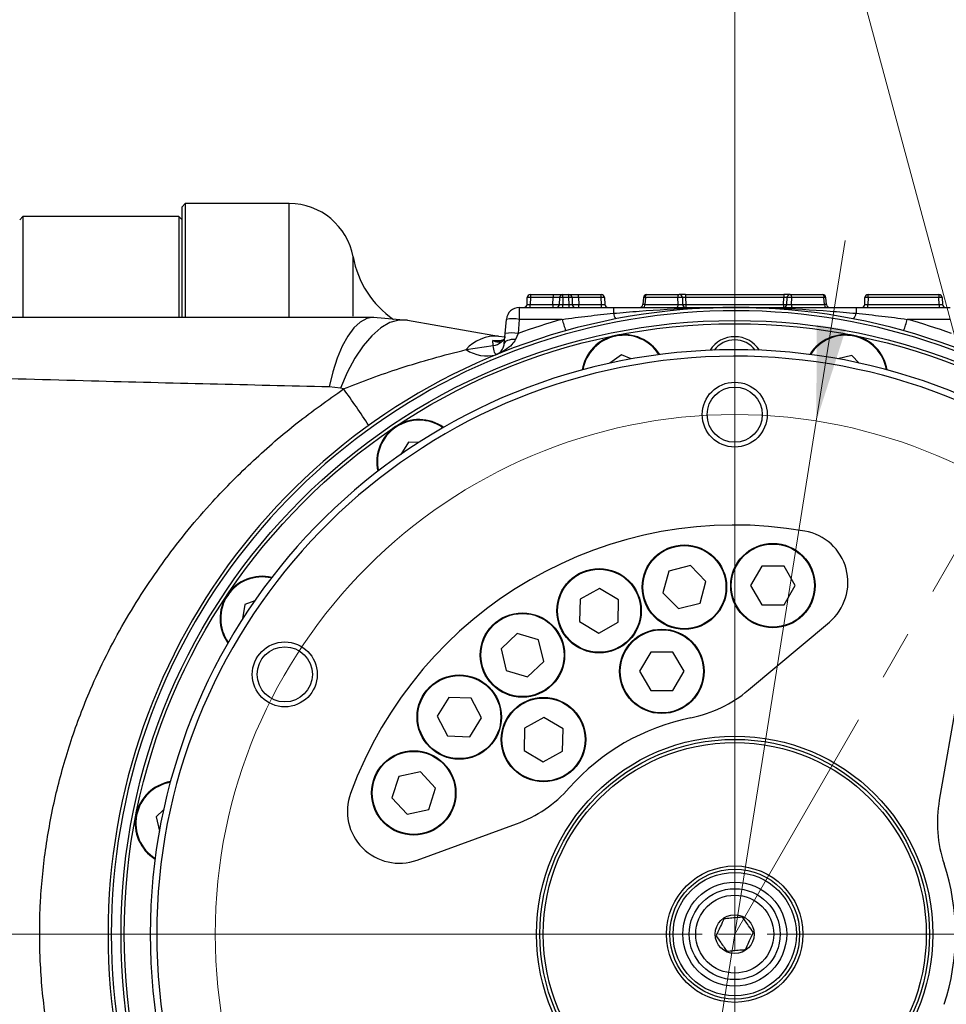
# Model space of a CAD drawing. Header units: millimetres. Extents: x -7 to 844, y 0 to 594.
# Tile 119 of 137: x 720 to 768, y 200 to 251. Entities that reach past the tile are written whole.
import ezdxf

# ---------------------------------------------------------------- set-up
doc = ezdxf.new("R2010")
doc.units = ezdxf.units.MM
doc.linetypes.add('CENTERX2', pattern=[20.32, 12.7, -2.54, 2.54, -2.54])
doc.styles.add('SLDTEXTSTYLE2', font='HYSWLONGFANGSONG.TTF', dxfattribs={"bigfont": 'bigfont'})
doc.styles.add('SLDTEXTSTYLE3', font='HYSWLONGFANGSONG.TTF')
doc.dimstyles.new('SLDDIMSTYLE14', dxfattribs={"dimtxt": 9.875366, "dimasz": 4.884615, "dimexe": 0, "dimexo": 0.0625, "dimgap": 2.468842, "dimtad": 0, "dimtih": 1, "dimtoh": 1, "dimlfac": 5, "dimrnd": 1e-09, "dimzin": 12, "dimdsep": 46, "dimtxsty": 'SLDTEXTSTYLE3', "dimblk1": 'NONE', "dimblk2": 'NONE', "dimsah": 1, "dimcen": 0, "dimadec": 0, "dimazin": 3, "dimtfac": 1, "dimtdec": 3, "dimtmove": 0, "dimatfit": 3, "dimldrblk": 'NONE', "dimfxl": 1, "dimfrac": 2, "dimtolj": 1, "dimtzin": 12, "dimarcsym": 0})
doc.dimstyles.new('SLDDIMSTYLE4', dxfattribs={"dimtxt": 9.875366, "dimasz": 4.884615, "dimexe": 0, "dimexo": 0.0625, "dimgap": 2.468842, "dimtad": 2, "dimlfac": 3, "dimrnd": 1e-09, "dimzin": 12, "dimdsep": 46, "dimtxsty": 'SLDTEXTSTYLE3', "dimsah": 1, "dimcen": 0.09, "dimadec": 0, "dimazin": 3, "dimtfac": 1, "dimtdec": 3, "dimtofl": 0, "dimtmove": 0, "dimatfit": 3, "dimfxl": 1, "dimfrac": 2, "dimtolj": 1, "dimtzin": 12, "dimarcsym": 0})
doc.dimstyles.new('SLDDIMSTYLE6', dxfattribs={"dimtxt": 9.875366, "dimasz": 4.884615, "dimexe": 0, "dimexo": 0.0625, "dimgap": -2.468842, "dimtad": 0, "dimdec": 4, "dimlfac": 3, "dimzin": 12, "dimdsep": 46, "dimtxsty": 'SLDTEXTSTYLE3', "dimsah": 1, "dimcen": 0.09, "dimazin": 3, "dimtfac": 1, "dimtdec": 3, "dimtofl": 0, "dimtmove": 0, "dimatfit": 3, "dimfxl": 1, "dimfrac": 2, "dimtolj": 1, "dimarcsym": 0})
doc.dimstyles.new('SLDDIMSTYLE7', dxfattribs={"dimtxt": 9.875366, "dimasz": 4.884615, "dimexe": 0, "dimexo": 0.0625, "dimgap": -2.468842, "dimtad": 0, "dimtih": 1, "dimtoh": 1, "dimlfac": 3, "dimrnd": 1e-09, "dimzin": 12, "dimdsep": 46, "dimtxsty": 'SLDTEXTSTYLE3', "dimsah": 1, "dimcen": 0, "dimadec": 0, "dimazin": 3, "dimtfac": 1, "dimtdec": 3, "dimtmove": 0, "dimatfit": 3, "dimfxl": 1, "dimfrac": 2, "dimtolj": 1, "dimarcsym": 0})
doc.dimstyles.new('SLDDIMSTYLE8', dxfattribs={"dimtxt": 9.875366, "dimasz": 4.884615, "dimexe": 0, "dimexo": 0.0625, "dimgap": 2.468842, "dimtad": 0, "dimtih": 1, "dimtoh": 1, "dimlfac": 3, "dimrnd": 1e-09, "dimzin": 12, "dimdsep": 46, "dimtxsty": 'SLDTEXTSTYLE3', "dimblk1": 'NONE', "dimblk2": 'NONE', "dimsah": 1, "dimcen": 0, "dimadec": 0, "dimazin": 3, "dimtol": 1, "dimtp": 0.015, "dimtfac": 1, "dimtdec": 3, "dimtmove": 0, "dimatfit": 3, "dimldrblk": 'NONE', "dimfxl": 1, "dimfrac": 2, "dimtolj": 1, "dimtzin": 12, "dimarcsym": 0})

# ---------------------------------------------------------------- blocks, each defined once
blk = doc.blocks.new('_D_21')
at = {"color": 7, "linetype": 'Continuous', "lineweight": 18}
for p, q in [((768.127, 284.592), (771.292, 296.403)), ((771.292, 296.403), (791.103, 291.094)), ((757.045, 248.399), (757.045, 291.815)), ((791.103, 291.094), (787.938, 279.283)), ((787.938, 279.283), (768.127, 284.592)), ((770.38, 226.716), (801.146, 279.996))]:
    blk.add_line(p, q, dxfattribs=at)
for start, end in [(82.11001, 90), (59.99591, 67.8859)]:
    blk.add_arc((757.045, 203.623), 87.192, start, end, dxfattribs=at)
for points in [[(757.045, 290.815), (761.907, 289.927), (761.949, 291.429)], [(800.646, 279.13), (796.707, 282.114), (795.992, 280.792)]]:
    blk.add_solid(points, dxfattribs=at)
at = {"color": 7, "linetype": 'Continuous', "lineweight": 18, "insert": (772.782, 295.703), "char_height": 9.2604, "attachment_point": 1, "rotation": 344.998, "style": 'SLDTEXTSTYLE3'}
blk.add_mtext('30°', dxfattribs=at)
blk = doc.blocks.new('_D_22')
at = {"color": 7, "linetype": 'Continuous', "lineweight": 18}
for p, q in [((761.233, 229.959), (762.708, 239.236)), ((761.233, 229.959), (752.857, 177.287)), ((752.857, 177.287), (746.584, 137.835)), ((716.634, 137.835), (716.634, 152.6)), ((716.634, 152.6), (744.456, 152.6)), ((744.456, 152.6), (744.456, 137.835)), ((746.584, 137.835), (716.094, 137.835)), ((744.456, 137.835), (716.634, 137.835))]:
    blk.add_line(p, q, dxfattribs=at)
for points in [[(761.233, 229.959), (762.742, 234.665), (761.258, 234.901)], [(752.857, 177.287), (751.348, 172.581), (752.832, 172.345)]]:
    blk.add_solid(points, dxfattribs=at)
at = {"color": 7, "linetype": 'Continuous', "lineweight": 18, "char_height": 9.2604, "attachment_point": 1, "style": 'SLDTEXTSTYLE3'}
for s, insert in [('%%c', (718.255, 149.772)), ('160', (729.871, 149.772))]:
    blk.add_mtext(s, dxfattribs=dict(at, insert=insert))
blk = doc.blocks.new('_D_24')
at = {"color": 7, "linetype": 'Continuous', "lineweight": 18}
for p, q in [((704.045, 222.807), (704.045, 255.269)), ((757.045, 248.399), (757.045, 255.269)), ((704.045, 254.269), (757.045, 254.269))]:
    blk.add_line(p, q, dxfattribs=at)
for points in [[(704.045, 254.269), (708.93, 253.517), (708.93, 255.02)], [(757.045, 254.269), (752.16, 255.02), (752.16, 253.517)]]:
    blk.add_solid(points, dxfattribs=at)
at = {"color": 7, "linetype": 'Continuous', "lineweight": 18, "insert": (724.063, 266.206), "char_height": 9.2604, "attachment_point": 1, "style": 'SLDTEXTSTYLE3'}
blk.add_mtext('159', dxfattribs=at)
blk = doc.blocks.new('_D_25')
at = {"color": 7, "linetype": 'Continuous', "lineweight": 18}
for p, q in [((757.045, 203.623), (757.045, 255.269)), ((799.712, 213.924), (799.712, 255.269)), ((799.712, 254.269), (757.045, 254.269))]:
    blk.add_line(p, q, dxfattribs=at)
for points in [[(757.045, 254.269), (761.93, 253.517), (761.93, 255.02)], [(799.712, 254.269), (794.827, 255.02), (794.827, 253.517)]]:
    blk.add_solid(points, dxfattribs=at)
at = {"color": 7, "linetype": 'Continuous', "lineweight": 18, "insert": (771.896, 266.206), "char_height": 9.2604, "attachment_point": 1, "style": 'SLDTEXTSTYLE3'}
blk.add_mtext('128', dxfattribs=at)
blk = doc.blocks.new('_D_28')
at = {"color": 7, "linetype": 'Continuous', "lineweight": 18}
blk.add_line((754.604, 285.289), (748.254, 285.289), dxfattribs=at)
at = {"color": 7, "linetype": 'Continuous', "lineweight": 18, "char_height": 9.2604, "attachment_point": 1}
for s, insert, style in [('10H7深15', (669.173, 320.457), 'SLDTEXTSTYLE2'), ('%%c', (657.557, 320.457), 'SLDTEXTSTYLE3'), ('Depth 15', (665.328, 308.23), 'SLDTEXTSTYLE3')]:
    blk.add_mtext(s, dxfattribs=dict(at, insert=insert, style=style))
blk = doc.blocks.new('_None')
blk = doc.blocks.new('SW_CENTERMARKSYMBOL_5')
at = {"color": 0, "linetype": 'Continuous', "lineweight": 18}
for p, q in [((0, 1.667), (0, 44.776)), ((0, 0), (0, 0.833)), ((-1.667, 0), (-57.289, 0)), ((0, 0), (-0.833, 0)), ((0, 0), (0, -0.833)), ((0, 0), (0.833, 0)), ((1.667, 0), (57.038, 0)), ((0, -1.667), (0, -42.828))]:
    blk.add_line(p, q, dxfattribs=at)
blk = doc.blocks.new('_D_46')
at = {"color": 7, "linetype": 'Continuous', "lineweight": 18}
blk.add_line((688.896, 334.435), (722.792, 334.435), dxfattribs=at)
at = {"color": 7, "linetype": 'Continuous', "lineweight": 18, "attachment_point": 1}
for s, insert, char_height, style in [('通', (714.149, 346.373), 9.26, 'SLDTEXTSTYLE2'), ('8-', (690.483, 346.373), 9.2604, 'SLDTEXTSTYLE3'), ('M20', (700.893, 346.373), 9.2604, 'SLDTEXTSTYLE3')]:
    blk.add_mtext(s, dxfattribs=dict(at, insert=insert, char_height=char_height, style=style))

msp = doc.modelspace()

# ---------------------------------------------------------------- linework, layer by layer
at = {"color": 7, "linetype": 'Continuous', "lineweight": 18}
msp.add_line((769.944968, 228.326203), (754.603787, 285.288599), dxfattribs=at)
at = {"color": 7, "linetype": 'Continuous', "lineweight": 25}
for p, q in [((728.84506, 241.122869), (728.678393, 240.956202)), ((734.178393, 241.122869), (728.84506, 241.122869)), ((728.84506, 241.122869), (728.84506, 235.300681)), ((728.678393, 235.323357), (728.678393, 240.956202)), ((720.511727, 240.456202), (720.34506, 240.289536)), ((728.511727, 240.456202), (720.511727, 240.456202)), ((720.511727, 240.456202), (720.511727, 235.329599)), ((728.678393, 240.289536), (728.511727, 240.456202)), ((728.511727, 240.456202), (728.511727, 235.329599)), ((746.38401, 235.950386), (746.396057, 236.295352)), ((746.562622, 236.295352), (746.550575, 235.950386)), ((746.562622, 236.456202), (746.562622, 236.295352)), ((746.562622, 236.456202), (747.729593, 236.456202)), ((747.729593, 236.295352), (746.562622, 236.295352)), ((747.717547, 235.950386), (747.729593, 236.295352)), ((747.729593, 236.456202), (747.729593, 236.295352)), ((747.729593, 236.456202), (748.229288, 236.456202)), ((748.050677, 235.950386), (748.062723, 236.295352)), ((748.229288, 236.295352), (748.217242, 235.950386)), ((748.229288, 236.295352), (748.229288, 236.456202)), ((748.229288, 236.456202), (748.527498, 236.456202)), ((748.527498, 236.295352), (748.229288, 236.295352)), ((748.527498, 236.295352), (748.527498, 236.456202)), ((748.527498, 236.456202), (749.027193, 236.456202)), ((748.539544, 235.950386), (748.527498, 236.295352)), ((748.694063, 236.295352), (748.706109, 235.950386)), ((749.027193, 236.295352), (749.027193, 236.456202)), ((749.027193, 236.456202), (750.194165, 236.456202)), ((749.027193, 236.295352), (749.03924, 235.950386)), ((750.194165, 236.295352), (749.027193, 236.295352)), ((750.194165, 236.295352), (750.194165, 236.456202)), ((750.206211, 235.950386), (750.194165, 236.295352)), ((750.36073, 236.295352), (750.372776, 235.950386)), ((752.360495, 236.304681), (752.327314, 235.941056)), ((752.462731, 236.295352), (752.431252, 235.950386)), ((754.130423, 236.295352), (752.462731, 236.295352)), ((752.526472, 236.456202), (754.194165, 236.456202)), ((754.142469, 235.950386), (754.130423, 236.295352)), ((754.527295, 236.456202), (754.194165, 236.456202)), ((754.36073, 236.295352), (754.372776, 235.950386)), ((754.527295, 236.456202), (754.527295, 236.295352)), ((754.527295, 236.456202), (759.562825, 236.456202)), ((754.527295, 236.295352), (754.539341, 235.950386)), ((759.562825, 236.295352), (754.527295, 236.295352)), ((759.550778, 235.950386), (759.562825, 236.295352)), ((759.562825, 236.456202), (759.562825, 236.295352)), ((759.895955, 236.456202), (759.562825, 236.456202)), ((759.717344, 235.950386), (759.72939, 236.295352)), ((759.895955, 236.456202), (761.563647, 236.456202)), ((759.959697, 236.295352), (759.94765, 235.950386)), ((761.627389, 236.295352), (759.959697, 236.295352)), ((761.658868, 235.950386), (761.627389, 236.295352)), ((761.762806, 235.941056), (761.729624, 236.304681)), ((763.717344, 235.950386), (763.72939, 236.295352)), ((763.895955, 236.295352), (763.883909, 235.950386)), ((763.895955, 236.456202), (767.527498, 236.456202)), ((763.895955, 236.295352), (763.895955, 236.456202)), ((767.527498, 236.295352), (763.895955, 236.295352)), ((767.527498, 236.456202), (767.527498, 236.295352)), ((767.539544, 235.950386), (767.527498, 236.295352)), ((767.694063, 236.295352), (767.706109, 235.950386)), ((745.989281, 235.789536), (745.989281, 235.180973)), ((745.989281, 235.789536), (750.817659, 235.789536)), ((746.550575, 235.950386), (747.717547, 235.950386)), ((746.550575, 235.789536), (746.550575, 235.950386)), ((747.717547, 235.950386), (747.717547, 235.789536)), ((748.217242, 235.789536), (748.217242, 235.950386)), ((748.217242, 235.950386), (748.539544, 235.950386)), ((748.539544, 235.789536), (748.539544, 235.950386)), ((749.03924, 235.789536), (749.03924, 235.950386)), ((749.03924, 235.950386), (750.206211, 235.950386)), ((750.206211, 235.789536), (750.206211, 235.950386)), ((750.817659, 235.789536), (750.817659, 235.491548)), ((752.431252, 235.950386), (754.142469, 235.950386)), ((754.539341, 235.950386), (754.539341, 235.789536)), ((754.539341, 235.950386), (759.550778, 235.950386)), ((759.550778, 235.950386), (759.550778, 235.789536)), ((759.94765, 235.950386), (761.658868, 235.950386)), ((763.272461, 235.789536), (763.272461, 235.491548)), ((763.272461, 235.789536), (768.100839, 235.789536)), ((763.883909, 235.950386), (767.539544, 235.950386)), ((763.883909, 235.789536), (763.883909, 235.950386)), ((767.539544, 235.950386), (767.539544, 235.789536)), ((738.51308, 235.289536), (740.249562, 235.137613)), ((740.249562, 235.137613), (744.928864, 234.312526)), ((745.261903, 234.458049), (745.325151, 235.180973)), ((745.989281, 235.180973), (745.926033, 234.458049)), ((748.188244, 235.180973), (745.989281, 235.180973)), ((768.100839, 235.180973), (765.901876, 235.180973)), ((744.649281, 233.84143), (744.622273, 234.091158)), ((744.928864, 234.312526), (745.245694, 234.280979)), ((745.215545, 233.928174), (745.261903, 234.458049)), ((745.926033, 234.458049), (745.794559, 234.153705)), ((743.255096, 233.626059), (744.649281, 233.84143)), ((751.234357, 233.366065), (750.63559, 232.930184)), ((751.726248, 233.147608), (751.234357, 233.366065)), ((763.058898, 233.325659), (762.338906, 233.152095)), ((763.429747, 232.935593), (763.058898, 233.325659)), ((736.811773, 231.644778), (736.232946, 231.714459)), ((736.96821, 231.610365), (736.811773, 231.644778)), ((740.294442, 228.878339), (739.908058, 228.2465)), ((740.83249, 228.86475), (740.294442, 228.878339)), ((754.767735, 222.538345), (753.66082, 222.252077)), ((755.569108, 221.722862), (754.767735, 222.538345)), ((758.432997, 222.506039), (757.86133, 221.515883)), ((759.57633, 222.506039), (758.432997, 222.506039)), ((760.147997, 221.515883), (759.57633, 222.506039)), ((753.66082, 222.252077), (753.355277, 221.150326)), ((755.263566, 220.621111), (755.569108, 221.722862)), ((757.86133, 221.515883), (758.432997, 220.525727)), ((759.57633, 220.525727), (760.147997, 221.515883)), ((750.104216, 221.365646), (749.104235, 220.811347)), ((751.084244, 220.776785), (750.104216, 221.365646)), ((753.355277, 221.150326), (754.15665, 220.334843)), ((731.904657, 220.545697), (731.78948, 219.814091)), ((732.406949, 220.739045), (731.904657, 220.545697)), ((749.104235, 220.811347), (749.084281, 219.668187)), ((751.06429, 219.633626), (751.084244, 220.776785)), ((754.15665, 220.334843), (755.263566, 220.621111)), ((758.432997, 220.525727), (759.57633, 220.525727)), ((749.084281, 219.668187), (750.064309, 219.079327)), ((750.064309, 219.079327), (751.06429, 219.633626)), ((757.749971, 216.156234), (761.9038, 219.64171)), ((745.882862, 219.062648), (745.053517, 218.275629)), ((746.979113, 218.737924), (745.882862, 219.062648)), ((747.246019, 217.626181), (746.979113, 218.737924)), ((745.053517, 218.275629), (745.320423, 217.163886)), ((752.732056, 218.103851), (752.160389, 217.113695)), ((753.875389, 218.103851), (752.732056, 218.103851)), ((754.447056, 217.113695), (753.875389, 218.103851)), ((746.416674, 216.839162), (747.246019, 217.626181)), ((745.320423, 217.163886), (746.416674, 216.839162)), ((752.160389, 217.113695), (752.732056, 216.12354)), ((753.875389, 216.12354), (754.447056, 217.113695)), ((752.732056, 216.12354), (753.875389, 216.12354)), ((768.488413, 215.840082), (767.546817, 210.500022)), ((742.372593, 215.776063), (741.766718, 214.806462)), ((743.515229, 215.736162), (742.372593, 215.776063)), ((744.051992, 214.726658), (743.515229, 215.736162)), ((741.766718, 214.806462), (742.303481, 213.796958)), ((743.446118, 213.757057), (744.051992, 214.726658)), ((747.252284, 214.751534), (746.252302, 214.197235)), ((748.232312, 214.162674), (747.252284, 214.751534)), ((742.303481, 213.796958), (743.446118, 213.757057)), ((746.252302, 214.197235), (746.232348, 213.054076)), ((748.212358, 213.019515), (748.232312, 214.162674)), ((746.232348, 213.054076), (747.212376, 212.465216)), ((747.212376, 212.465216), (748.212358, 213.019515)), ((740.91326, 211.962726), (739.797028, 211.715263)), ((741.685685, 211.119772), (740.91326, 211.962726)), ((739.797028, 211.715263), (739.453221, 210.624847)), ((741.341878, 210.029356), (741.685685, 211.119772)), ((739.453221, 210.624847), (740.225646, 209.781893)), ((727.732336, 210.007557), (727.34227, 209.636707)), ((740.225646, 209.781893), (741.341878, 210.029356)), ((727.34227, 209.636707), (727.515834, 208.916715)), ((740.742966, 207.424497), (745.838392, 209.279081))]:
    msp.add_line(p, q, dxfattribs=at)
at = {"color": 8, "linetype": 'Continuous', "lineweight": 25}
for p, q in [((734.178393, 235.29228), (734.178393, 241.122869)), ((737.457282, 235.341974), (737.457282, 238.389536)), ((752.462731, 236.295352), (752.360495, 236.304681)), ((761.729624, 236.304681), (761.627389, 236.295352)), ((752.431252, 235.950386), (752.327315, 235.941057)), ((761.762806, 235.941056), (761.658868, 235.950386)), ((744.622273, 234.091158), (745.117853, 234.111735))]:
    msp.add_line(p, q, dxfattribs=at)
at = {"color": 7, "linetype": 'CENTERX2', "lineweight": 18}
msp.add_line((757.04506, 203.622869), (770.380042, 226.715928), dxfattribs=at)
at = {"color": 7, "linetype": 'Continuous', "lineweight": 25, "flags": 128}
for points in [[(752.462731, 236.295352), (752.464327, 236.327027), (752.468206, 236.357325), (752.474226, 236.385132), (752.482167, 236.409426), (752.491735, 236.429314), (752.50258, 236.444066), (752.514303, 236.45314), (752.526472, 236.456202)], [(754.130423, 236.295352), (754.132019, 236.327027), (754.135898, 236.357325), (754.141919, 236.385132), (754.149859, 236.409426), (754.159427, 236.429314), (754.170272, 236.444066), (754.181995, 236.45314), (754.194165, 236.456202)], [(759.895955, 236.456202), (759.908125, 236.45314), (759.919848, 236.444066), (759.930693, 236.429314), (759.940261, 236.409426), (759.948201, 236.385132), (759.954222, 236.357325), (759.958101, 236.327027), (759.959697, 236.295352)], [(761.563647, 236.456202), (761.575817, 236.45314), (761.58754, 236.444066), (761.598385, 236.429314), (761.607953, 236.409426), (761.615893, 236.385132), (761.621914, 236.357325), (761.625793, 236.327027), (761.627389, 236.295352)], [(752.36751, 235.789536), (752.37968, 235.792598), (752.391403, 235.801672), (752.402247, 235.816424), (752.411816, 235.836312), (752.419756, 235.860606), (752.425776, 235.888413), (752.429656, 235.91871), (752.431252, 235.950386)], [(754.078728, 235.789536), (754.090897, 235.792598), (754.10262, 235.801672), (754.113465, 235.816424), (754.123033, 235.836312), (754.130974, 235.860606), (754.136994, 235.888413), (754.140873, 235.91871), (754.142469, 235.950386)], [(759.94765, 235.950386), (759.949246, 235.91871), (759.953126, 235.888413), (759.959146, 235.860606), (759.967086, 235.836312), (759.976655, 235.816424), (759.987499, 235.801672), (759.999222, 235.792598), (760.011392, 235.789536)], [(761.658868, 235.950386), (761.660464, 235.91871), (761.664343, 235.888413), (761.670364, 235.860606), (761.678304, 235.836312), (761.687872, 235.816424), (761.698717, 235.801672), (761.71044, 235.792598), (761.72261, 235.789536)], [(738.51308, 235.289536), (738.163962, 235.227911), (737.821298, 235.044176), (737.491424, 234.741729), (737.180437, 234.326159), (736.894088, 233.805151), (736.637669, 233.188336), (736.415922, 232.487117), (736.232946, 231.714459)], [(740.249562, 235.137613), (739.805005, 235.144313), (739.345346, 235.011819), (738.880319, 234.742938), (738.419773, 234.343365), (737.973463, 233.821562), (737.550841, 233.18858), (737.160857, 232.457826), (736.811773, 231.644778)], [(745.794559, 234.153705), (745.680646, 234.151377), (745.572863, 234.140385), (745.474529, 234.121068), (745.388673, 234.094021), (745.31794, 234.060076), (745.264508, 234.020279), (745.230022, 233.975856), (745.215545, 233.928174)]]:
    msp.add_lwpolyline(points, dxfattribs=at)
at = {"color": 7, "linetype": 'Continuous', "lineweight": 25}
for centre, radius in [((757.04506, 203.622869), 31.5), ((757.04506, 203.622869), 31.333333), ((757.04506, 230.289536), 1.666667), ((757.04506, 230.289536), 1.416667), ((754.462193, 221.436594), 2.166667), ((754.462193, 221.436594), 2.133333), ((759.004664, 221.515883), 2.166667), ((759.004664, 221.515883), 2.133333), ((750.084263, 220.222486), 2.166667), ((750.084263, 220.222486), 2.133333), ((746.149768, 217.950905), 2.166667), ((746.149768, 217.950905), 2.133333), ((753.303723, 217.113695), 2.166667), ((753.303723, 217.113695), 2.133333), ((733.951049, 216.956202), 1.666667), ((733.951049, 216.956202), 1.416667), ((742.909355, 214.76656), 2.166667), ((742.909355, 214.76656), 2.133333), ((747.23233, 213.608375), 2.166667), ((747.23233, 213.608375), 2.133333), ((757.04506, 203.622869), 10.166667), ((757.04506, 203.622869), 10), ((757.04506, 203.622869), 9.833333), ((740.569453, 210.872309), 2.166667), ((740.569453, 210.872309), 2.133333), ((757.04506, 203.622869), 3.5), ((757.04506, 203.622869), 3.333333), ((757.04506, 203.622869), 3.166667), ((757.04506, 203.622869), 2.666667), ((757.04506, 203.622869), 2.333333), ((757.04506, 203.622869), 2), ((757.04506, 203.622869), 1)]:
    msp.add_circle(centre, radius, dxfattribs=at)
at = {"color": 7, "linetype": 'Continuous', "lineweight": 18}
msp.add_circle((757.04506, 203.622869), 26.666667, dxfattribs=at)
at = {"color": 7, "linetype": 'Continuous', "lineweight": 25}
for centre, radius, start, end in [((734.178393, 237.789536), 3.333333, 10.3697598, 90), ((742.375615, 239.289536), 5, 190.3697598, 235.265365), ((746.562622, 236.289536), 0.166667, 90, 178), ((746.479339, 235.10049), 1.197761, 86.0128986, 93.9871014), ((748.229288, 236.289536), 0.166667, 90, 178), ((748.146006, 235.10049), 1.197761, 86.0128986, 93.9871014), ((748.527498, 236.289536), 0.166667, 2, 90), ((748.61078, 235.10049), 1.197761, 86.0128986, 93.9871014), ((750.194165, 236.289536), 0.166667, 2, 90), ((750.277447, 235.10049), 1.197761, 86.0128986, 93.9871014), ((752.526472, 236.289536), 0.166667, 90, 174.7860646), ((754.245576, 235.089231), 1.211606, 84.546265, 95.453735), ((754.194165, 236.289536), 0.166667, 2, 90), ((759.895955, 236.289536), 0.166667, 90, 178), ((759.844543, 235.089231), 1.211606, 84.546265, 95.453735), ((761.563647, 236.289536), 0.166667, 5.2139354, 90), ((763.895955, 236.289536), 0.166667, 90, 178), ((763.812673, 235.10049), 1.197761, 86.0128986, 93.9871014), ((767.527498, 236.289536), 0.166667, 2, 90), ((767.61078, 235.10049), 1.197761, 86.0128986, 93.9871014), ((757.04506, 203.622869), 32.166667, 26.6217126, 333.3782874), ((757.04506, 203.622869), 32, 26.6217126, 333.3782874), ((745.989281, 235.122869), 0.666667, 90, 175), ((746.217445, 235.956202), 0.166667, 270, 358), ((747.884112, 235.956202), 0.166667, 270, 358), ((748.872675, 235.956202), 0.166667, 182, 270), ((750.539341, 235.956202), 0.166667, 182, 270), ((752.161337, 235.956202), 0.166667, 270, 355.1829769), ((754.539341, 235.956202), 0.166667, 182, 270), ((754.456059, 237.145247), 1.197761, 266.0128986, 273.9871014), ((759.550778, 235.956202), 0.166667, 270, 358), ((759.634061, 237.145247), 1.197761, 266.0128986, 273.9871014), ((761.928783, 235.956202), 0.166667, 184.7237946, 270), ((763.550778, 235.956202), 0.166667, 270, 358), ((767.872675, 235.956202), 0.166667, 182, 270), ((745.657216, 233.259072), 1.950377, 80.1972507, 99.8027493), ((757.04506, 203.564765), 32.833333, 105.6494352, 109.7946804), ((754.279556, 236.737561), 6.287055, 194.334729, 199.9043957), ((751.322035, 235.543723), 0.507068, 185.9058973, 221.8127212), ((762.768084, 235.543723), 0.507068, 318.1872788, 354.0941027), ((759.810563, 236.737561), 6.287055, 340.0956043, 345.665271), ((757.04506, 203.564765), 32.833333, 70.2053196, 74.3505648), ((744.766331, 232.325068), 1.994093, 85.3247871, 139.2755024), ((744.606126, 234.516399), 0.676347, 273.6583508, 313.5319636), ((745.593968, 232.536149), 1.950377, 80.1972507, 99.8027493), ((751.354925, 232.229106), 2.166667, 31.9188999, 170.5811001), ((757.04506, 232.789536), 1.5, 32.5324903, 147.4675097), ((757.04506, 232.789536), 1.333333, 37.6670146, 142.3329854), ((762.735194, 232.229106), 2.166667, 9.4188999, 148.0811001), ((757.04506, 203.622869), 30, 8.5490788, 351.4509212), ((744.308089, 235.185434), 1.881607, 235.9701981, 285.0221192), ((757.04506, 203.622869), 29.666667, 8.597063, 351.402937), ((707.768004, 210.145585), 36.240706, 32.7176833, 36.3192354), ((740.840928, 227.874066), 2.166667, 54.4188999, 193.0811001), ((757.04506, 203.622869), 21, 80.1234559, 159.8765441), ((760.1897, 221.684495), 2.666667, 310, 80.1234559), ((732.793863, 219.827001), 2.166667, 76.9188999, 215.5811001), ((753.46472, 221.263197), 6.666667, 281.4730956, 310), ((757.04506, 203.622869), 11.333333, 101.4730956, 138.5269044), ((728.438822, 209.313003), 2.166667, 99.4188999, 238.0811001), ((739.830913, 209.930344), 2.666667, 159.8765441, 290), ((743.558258, 215.543698), 6.666667, 290, 318.5269044), ((774.112202, 209.342368), 6.666667, 170, 198.5269044), ((757.04506, 203.622869), 11.333333, 341.4730956, 18.5269044)]:
    msp.add_arc(centre, radius, start, end, dxfattribs=at)
at = {"color": 8, "linetype": 'Continuous', "lineweight": 25}
for centre, radius, start, end in [((745.369499, 233.847504), 0.346995, 125.1078992, 149.0319437), ((751.354925, 232.229106), 2.133333, 32.327716, 170.172284), ((762.735194, 232.229106), 2.133333, 9.827716, 147.672284), ((740.840928, 227.874066), 2.133333, 54.827716, 192.672284), ((732.793863, 219.827001), 2.133333, 77.327716, 215.172284), ((728.438822, 209.313003), 2.133333, 99.827716, 237.672284)]:
    msp.add_arc(centre, radius, start, end, dxfattribs=at)
at = {"color": 7, "linetype": 'Continuous', "lineweight": 25}
for centre, major_axis, ratio, start_param, end_param in [((747.728984, 236.289536), (0.33374, 0.005822), 0.017391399, 6.28227405, 7.851852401), ((749.027803, 236.289536), (0.33374, -0.005822), 0.017391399, 1.57292556, 3.142503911), ((754.527701, 236.289536), (0.166971, -0.005831), 0.034708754, 1.574441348, 3.1440197), ((759.562419, 236.289536), (0.166971, 0.005831), 0.034708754, 6.280758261, 7.850336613), ((746.550982, 235.956202), (0.166971, 0.005831), 0.034708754, 3.139165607, 4.708743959), ((747.717343, 235.956202), (0.333333, -0.005815), 0.017433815, 4.713302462, 6.282880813), ((748.217648, 235.956202), (0.166971, 0.005831), 0.034708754, 3.139165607, 4.708743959), ((748.539138, 235.956202), (0.166971, -0.005831), 0.034708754, 4.716034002, 6.285612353), ((749.039443, 235.956202), (0.333333, 0.005815), 0.017433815, 3.141897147, 4.711475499), ((750.205805, 235.956202), (0.166971, -0.005831), 0.034708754, 4.716034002, 6.285612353), ((754.205805, 235.956202), (0.166971, -0.005848), 0.051905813, 4.325147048, 6.286820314), ((759.884315, 235.956202), (0.166971, 0.005848), 0.051905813, 3.137957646, 5.099630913), ((763.884315, 235.956202), (0.166971, 0.005831), 0.034708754, 3.139165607, 4.708743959), ((767.539138, 235.956202), (0.166971, -0.005831), 0.034708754, 4.716034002, 6.285612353)]:
    msp.add_ellipse(centre, major_axis=major_axis, ratio=ratio, start_param=start_param, end_param=end_param, dxfattribs=at)
for points, knots in [([(750.817659, 235.491548), (751.26017, 235.530554), (752.652157, 235.653253), (754.672588, 235.759686), (756.29916, 235.788474), (756.979696, 235.789529), (757.038016, 235.789535), (757.04506, 235.789536)], [0, 0, 0, 0, 0.213781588, 0.672481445, 0.971931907, 0.99661, 1, 1, 1, 1]), ([(750.817659, 235.789536), (751.262346, 235.789536), (752.524031, 235.789536), (754.594885, 235.789536), (756.221249, 235.789536), (757.0383, 235.789536), (757.04506, 235.789536)], [0, 0, 0, 0, 0.213039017, 0.604443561, 0.996727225, 1, 1, 1, 1]), ([(757.04506, 235.789536), (757.052102, 235.789535), (757.110423, 235.789529), (757.790958, 235.788474), (759.417531, 235.759686), (761.437963, 235.653253), (762.829949, 235.530554), (763.272461, 235.491548)], [0, 0, 0, 0, 0.003389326, 0.028068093, 0.327518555, 0.786218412, 1, 1, 1, 1]), ([(757.04506, 235.789536), (757.05182, 235.789536), (757.867484, 235.789536), (759.493844, 235.789536), (761.564687, 235.789536), (762.827774, 235.789536), (763.272461, 235.789536)], [0, 0, 0, 0, 0.0032727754, 0.3948848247, 0.7869609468, 1, 1, 1, 1]), ([(717.389924, 235.289536), (720.896422, 235.289536), (727.909991, 235.289536), (734.978524, 235.289536), (738.51308, 235.289536)], [0, 0, 0, 0, 0.499959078, 1, 1, 1, 1]), ([(748.188244, 235.180973), (748.628783, 235.240179), (749.504281, 235.357841), (750.38173, 235.447169), (750.817659, 235.491548)], [0, 0, 0, 0, 0.503186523, 1, 1, 1, 1]), ([(763.272461, 235.491548), (763.713944, 235.446574), (764.591393, 235.357188), (765.466883, 235.239464), (765.901876, 235.180973)], [0, 0, 0, 0, 0.503143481, 1, 1, 1, 1]), ([(745.071966, 234.026054), (745.013484, 234.015658), (744.868935, 233.989961), (744.714243, 234.047498), (744.622907, 234.090857), (744.622273, 234.091158)], [0, 0, 0, 0, 0.402902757, 0.995855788, 1, 1, 1, 1]), ([(745.794559, 234.153705), (745.737744, 234.062358), (745.595278, 233.833298), (745.24308, 233.581781), (744.959266, 233.433271), (744.806255, 233.370241), (744.805093, 233.369762)], [0, 0, 0, 0, 0.24293178, 0.60917006, 0.997032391, 1, 1, 1, 1]), ([(745.168687, 234.133382), (745.14174, 234.115073), (745.095924, 234.083945), (744.986391, 234.084943), (744.941282, 234.085354)], [0, 0, 0, 0, 0.588161, 1, 1, 1, 1]), ([(745.248352, 234.303163), (745.245456, 234.281145), (745.234826, 234.20035), (745.17956, 234.089198), (745.111195, 234.049077), (745.071966, 234.026054)], [0, 0, 0, 0, 0.137669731, 0.505172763, 1, 1, 1, 1]), ([(745.246719, 234.305257), (745.246532, 234.29696), (745.245565, 234.254141), (745.226073, 234.203562), (745.203371, 234.155964), (745.181358, 234.142057), (745.169061, 234.134287)], [0, 0, 0, 0, 0.051496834, 0.265760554, 0.589842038, 1, 1, 1, 1]), ([(736.96821, 231.610365), (737.44274, 231.798757), (738.395036, 232.176825), (739.927743, 232.700087), (741.564559, 233.195931), (742.687837, 233.48173), (743.255096, 233.626059)], [0, 0, 0, 0, 0.232685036, 0.466956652, 0.73081159, 1, 1, 1, 1]), ([(744.795787, 233.368129), (744.770898, 233.394698), (744.721949, 233.446953), (744.673229, 233.711428), (744.649281, 233.84143)], [0, 0, 0, 0, 0.508450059, 1, 1, 1, 1]), ([(744.805093, 233.369762), (744.805654, 233.369994), (744.879348, 233.400391), (745.010278, 233.487436), (745.160008, 233.661941), (745.199659, 233.85202), (745.215545, 233.928174)], [0, 0, 0, 0, 0.002959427, 0.388925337, 0.75517595, 1, 1, 1, 1]), ([(736.232946, 231.714459), (732.157302, 231.808708), (725.829501, 231.955038), (719.561713, 232.13592), (717.330916, 232.200298)], [0, 0, 0, 0, 0.644085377, 1, 1, 1, 1]), ([(736.96821, 175.635373), (736.15774, 176.210431), (734.533854, 177.362639), (732.277089, 179.326826), (730.174274, 181.447544), (728.280355, 183.704391), (726.604363, 186.081339), (725.146965, 188.560822), (723.902721, 191.153967), (722.884457, 193.85256), (722.116018, 196.64689), (721.602431, 199.515565), (721.350673, 202.420521), (721.368972, 205.297575), (721.656341, 208.122934), (722.186395, 210.878858), (722.952009, 213.576763), (724.070625, 216.523811), (725.647708, 219.657069), (727.757614, 222.889892), (730.015947, 225.646824), (732.315427, 227.957259), (734.553672, 229.898781), (736.163856, 231.040186), (736.96821, 231.610365)], [0, 0, 0, 0, 0.044612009, 0.089386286, 0.134165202, 0.178783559, 0.221844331, 0.265059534, 0.308260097, 0.351300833, 0.394777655, 0.43844815, 0.482108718, 0.525571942, 0.567453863, 0.60950645, 0.651572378, 0.693472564, 0.75128579, 0.809292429, 0.867127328, 0.911394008, 0.955737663, 1, 1, 1, 1]), ([(756.490433, 204.409199), (756.432643, 204.28415), (756.333762, 204.070182), (756.190021, 203.759147), (756.118478, 203.604337), (756.086765, 203.535713)], [0, 0, 0, 0, 0.439125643, 0.75137419, 1, 1, 1, 1]), ([(757.448728, 204.496355), (757.410135, 204.492845), (757.26599, 204.479735), (756.995685, 204.455151), (756.703003, 204.428532), (756.54621, 204.414272), (756.490433, 204.409199)], [0, 0, 0, 0, 0.128556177, 0.48015358, 0.815069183, 1, 1, 1, 1]), ([(758.003355, 203.710025), (757.923954, 203.822597), (757.788094, 204.015215), (757.590599, 204.295215), (757.492302, 204.434578), (757.448728, 204.496355)], [0, 0, 0, 0, 0.439125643, 0.75137419, 1, 1, 1, 1]), ([(757.599687, 202.836539), (757.657476, 202.961588), (757.756358, 203.175556), (757.900099, 203.486591), (757.971641, 203.641401), (758.003355, 203.710025)], [0, 0, 0, 0, 0.439125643, 0.75137419, 1, 1, 1, 1]), ([(756.086765, 203.535713), (756.166166, 203.423141), (756.302026, 203.230523), (756.49952, 202.950523), (756.597818, 202.81116), (756.641392, 202.749383)], [0, 0, 0, 0, 0.4391256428, 0.7513741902, 1, 1, 1, 1]), ([(756.641392, 202.749383), (756.697169, 202.754456), (756.853961, 202.768716), (757.146644, 202.795335), (757.416948, 202.819919), (757.561093, 202.833029), (757.599687, 202.836539)], [0, 0, 0, 0, 0.184930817, 0.51984642, 0.871443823, 1, 1, 1, 1])]:
    msp.add_open_spline(points, degree=3, knots=knots, dxfattribs=at)
at = {"color": 8, "linetype": 'Continuous', "lineweight": 25}
msp.add_open_spline([(744.622273, 234.091158), (744.623552, 234.091022), (744.715793, 234.081227), (744.827248, 234.070864), (744.934871, 234.078019), (744.953047, 234.079228)], degree=3, knots=[0, 0, 0, 0, 0.011544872, 0.833065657, 1, 1, 1, 1], dxfattribs=at)

# ---------------------------------------------------------------- block references
at = {"color": 7, "linetype": 'Continuous', "lineweight": 18}
msp.add_blockref('SW_CENTERMARKSYMBOL_5', (757.04506, 203.622869), dxfattribs=at)

# ---------------------------------------------------------------- dimensions: what is measured, and where the dimension line sits
for p1, text, dimstyle, picture, middle in [((3.431977, 2.05165), '8-M20通', 'SLDDIMSTYLE14', '_D_46', (706.637658, 340.548883)), ((3.197717, 0.941065), '%%c10H7深15\\PDepth 15', 'SLDDIMSTYLE8', '_D_28', (680.650764, 308.580071))]:
    dim = msp.add_diameter_dim_2p(p1=p1, p2=(0, 0), text=text, dimstyle=dimstyle, override={"dimpost": '<>'}, dxfattribs=at)
    dim.commit()
    dim.dimension.update_dxf_attribs({"geometry": picture, "text_midpoint": middle, "dimtype": 163})
dim = msp.add_angular_dim_2l(base=(795.348249, 281.950896), line1=((757.04506, 203.622869), (770.380042, 226.715928)), line2=((757.04506, 248.398704), (757.04506, 160.79487)), dimstyle='SLDDIMSTYLE6', dxfattribs=at)
dim.commit()
dim.dimension.update_dxf_attribs({"geometry": '_D_21', "text_midpoint": (779.61497, 287.842898), "dimtype": 162})
for p1, p2, picture, middle in [((704.04506, 222.807041), (757.04506, 248.398704), '_D_24', (730.54506, 254.26874)), ((799.711727, 213.923592), (757.04506, 203.622869), '_D_25', (778.378393, 254.26874))]:
    dim = msp.add_linear_dim(base=(757.04506, 254.26874), p1=p1, p2=p2, dimstyle='SLDDIMSTYLE4', dxfattribs=at)
    dim.commit()
    dim.dimension.update_dxf_attribs({"geometry": picture, "text_midpoint": middle, "dimtype": 160})
dim = msp.add_diameter_dim_2p(p1=(752.857156, 177.287103), p2=(761.232963, 229.958635), dimstyle='SLDDIMSTYLE7', dxfattribs=at)
dim.commit()
dim.dimension.update_dxf_attribs({"geometry": '_D_22', "text_midpoint": (730.54506, 145.217783), "dimtype": 163})

doc.saveas('drawing.dxf')
